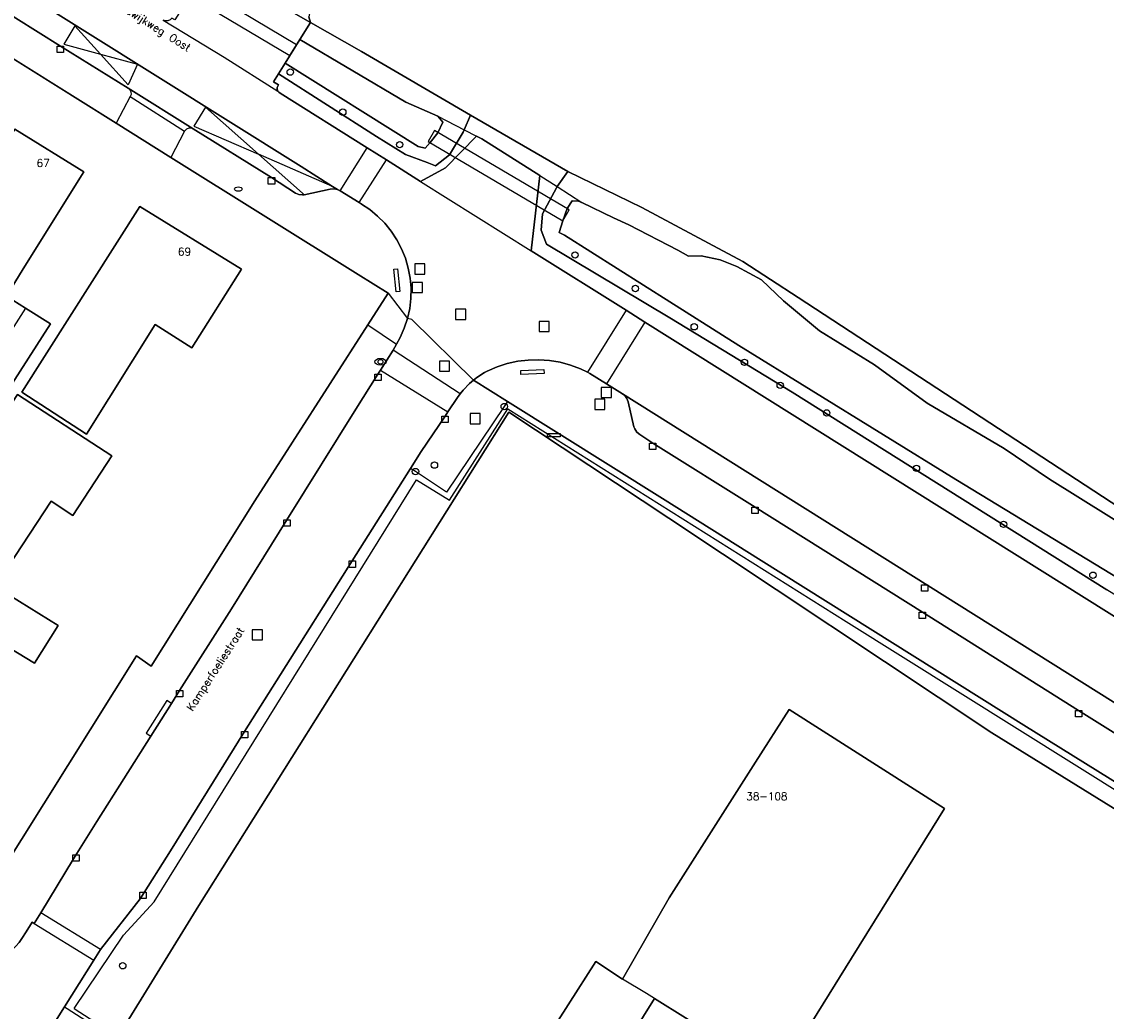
# Model space of a CAD drawing. Header units: metres. Extents: x 108000 to 109000, y 423000 to 423600.
# Tile 39 of 88: x 108449 to 108534, y 423200 to 423278. Entities that reach past the tile are written whole.
import ezdxf

# ---------------------------------------------------------------- set-up
doc = ezdxf.new("R2010")
doc.units = ezdxf.units.M
doc.header["$MEASUREMENT"] = 0
for name, color, linetype in [('brandkraan _ -put', 10, 'Continuous'), ('Duiker', 10, 'Continuous'), ('Erf', 10, 'Continuous'), ('grasland agrarisch', 10, 'Continuous'), ('groenvoorziening', 10, 'Continuous'), ('Hek', 10, 'Continuous'), ('Huisnummers', 10, 'Continuous'), ('inspectie- _rioolput', 10, 'Continuous'), ('kolk', 10, 'Continuous'), ('oever_ slootkant', 10, 'Continuous'), ('Openbare_ruimtenaam', 10, 'Continuous'), ('Overkapping', 10, 'Continuous'), ('pand', 10, 'Continuous'), ('Parkeervlak', 10, 'Continuous'), ('rijbaan lokale weg', 10, 'Continuous'), ('vegetatieobject', 10, 'Continuous'), ('verklikker transportleiding', 10, 'Continuous'), ('Voetpad', 10, 'Continuous'), ('waterloop_ sloot', 10, 'Continuous'), ('waterstandmeter', 10, 'Continuous'), ('Wegmarkering', 10, 'Continuous')]:
    doc.layers.add(name, color=color, linetype=linetype)
doc.styles.get("Standard").update_dxf_attribs({"font": 'txt.shx'})

msp = doc.modelspace()

# ---------------------------------------------------------------- linework, layer by layer
at = {"layer": 'brandkraan _ -put', "color": 5}
msp.add_ellipse((108466.241, 423264.525), major_axis=(0.3, 0), ratio=0.583333, dxfattribs=at)
at = {"layer": 'Duiker', "color": 12, "true_color": 0xc30000}
for points in [[(108462.449, 423279.688), (108470.286, 423275), (108470.816, 423275.848), (108462.979, 423280.536), (108462.449, 423279.688)], [(108492.203, 423262.884), (108481.634, 423269.112), (108481.133, 423268.261), (108491.702, 423262.033), (108492.203, 423262.884)]]:
    msp.add_lwpolyline(points, dxfattribs=at)
at = {"layer": 'Erf', "color": 52, "true_color": 0xd2d200}
for points in [[(108468.729, 423279.423), (108471.91, 423277.598), (108471.767, 423278.042)], [(108545.866, 423209.138), (108525.33, 423221.87), (108500, 423238.697), (108487.454, 423247.032), (108463.134, 423208.32), (108456.808, 423198.028)], [(108487.782, 423193.73), (108494.27, 423203.918), (108496.371, 423202.53), (108500.023, 423208.918), (108506.811, 423219.568), (108509.442, 423223.696), (108521.635, 423215.925), (108519.142, 423211.913), (108514.333, 423204.176), (108508.606, 423194.96), (108498.888, 423201.019), (108495.568, 423195.688)]]:
    msp.add_lwpolyline(points, dxfattribs=at)
at = {"layer": 'grasland agrarisch', "color": 3, "true_color": 0x00f000}
for points in [[(108548.509, 423291.709), (108528.369, 423314.604), (108515.12, 423328.691), (108509.839, 423328.691), (108507.01, 423329.806), (108491.404, 423315.397), (108489.5, 423314.826), (108487.92, 423315.354), (108487.68, 423314.544), (108485.746, 423312.978), (108483.535, 423312.609), (108482.153, 423313.899), (108480.403, 423307.543), (108478.008, 423302.66), (108474.968, 423291.79), (108471.9, 423278.7), (108471.767, 423278.042), (108471.91, 423277.598), (108475.897, 423275.311), (108484.461, 423270.315), (108492.077, 423265.899)], [(108492.077, 423265.899), (108497.892, 423263.082), (108503.121, 423260.269), (108505.803, 423258.853), (108510.141, 423256.022), (108538.092, 423237.726)]]:
    msp.add_lwpolyline(points, dxfattribs=at)
at = {"layer": 'groenvoorziening', "color": 3}
for p, q in [((108483.957, 423269.178), (108484.924, 423268.674)), ((108489.889, 423265.601), (108491.249, 423264.72))]:
    msp.add_line(p, q, dxfattribs=at)
for points in [[(108483.957, 423269.178), (108483.872, 423268.988), (108482.805, 423267.213), (108481.717, 423266.338), (108481.053, 423266.598), (108479.359, 423267.25), (108477.089, 423268.659), (108469.382, 423273.555), (108469.004, 423272.95), (108469.386, 423272.71), (108469.296, 423272.507), (108469.297, 423272.358), (108469.348, 423272.218), (108469.425, 423272.119), (108469.529, 423272.045), (108476.36, 423267.764), (108477.851, 423266.808), (108480.538, 423265.122), (108482.5, 423266.179), (108484.924, 423268.674)], [(108491.249, 423264.72), (108492.077, 423265.899), (108484.461, 423270.315), (108483.957, 423269.178)], [(108484.924, 423268.674), (108485.344, 423268.455), (108489.889, 423265.601)], [(108489.889, 423265.601), (108489.214, 423259.679), (108496.651, 423255.013), (108498.127, 423254.09), (108531.032, 423233.45), (108555.142, 423218.34), (108555.318, 423218.255), (108555.508, 423218.249), (108555.685, 423218.321), (108555.834, 423218.489), (108556.663, 423219.807), (108541.245, 423228.845), (108534.355, 423233.089), (108509.669, 423248.582), (108500.084, 423254.433), (108490.407, 423260.201), (108489.988, 423261.288), (108490.098, 423262.584), (108491.186, 423264.63), (108491.249, 423264.72)], [(108487.343, 423247.866), (108484.688, 423249.525), (108484.386, 423249.275), (108483.882, 423248.756), (108483.649, 423248.455), (108483.439, 423248.183), (108482.678, 423247.035), (108482.457, 423246.701), (108480.588, 423243.944), (108479.75, 423242.613)], [(108452.814, 423192.362), (108451.018, 423189.5), (108448.655, 423185.759), (108445.495, 423180.198), (108445.392, 423180.009), (108443.7, 423176.9), (108444.943, 423178.726), (108453.168, 423192.106), (108456.808, 423198.028), (108463.134, 423208.32), (108487.454, 423247.032), (108500, 423238.697), (108525.33, 423221.87), (108545.866, 423209.138), (108546.81, 423210.67), (108545.476, 423211.5), (108527.861, 423222.454), (108507.246, 423235.39), (108499.516, 423240.257), (108487.343, 423247.866)], [(108487.343, 423247.866), (108487.1, 423247.46), (108482.571, 423240.751), (108480.137, 423242.358), (108479.75, 423242.613)], [(108479.75, 423242.613), (108475.173, 423235.344), (108469.248, 423225.934), (108466.732, 423221.959), (108460.929, 423212.606), (108458.542, 423208.841), (108455.437, 423204.849), (108454.916, 423204.021), (108452.613, 423200.367)], [(108452.613, 423200.367), (108451.762, 423199.017), (108449.007, 423194.705), (108452.814, 423192.362)], [(108452.613, 423200.367), (108452.815, 423200.236), (108456.394, 423197.928), (108452.913, 423192.266), (108452.814, 423192.362)]]:
    msp.add_lwpolyline(points, dxfattribs=at)
at = {"layer": 'Hek', "color": 30}
for p, q in [((108481.893, 423270.255), (108483.957, 423269.178)), ((108491.249, 423264.72), (108493.188, 423263.464)), ((108453.378, 423200.238), (108456.808, 423198.028))]:
    msp.add_line(p, q, dxfattribs=at)
for points in [[(108483.957, 423269.178), (108484.924, 423268.674), (108485.344, 423268.455), (108489.889, 423265.601), (108491.249, 423264.72)], [(108453.378, 423200.238), (108457.249, 423205.985), (108459.641, 423208.599), (108480.225, 423241.718), (108482.793, 423240.129), (108487.381, 423247.292), (108513.915, 423230.585), (108545.205, 423211.003)]]:
    msp.add_lwpolyline(points, dxfattribs=at)
at = {"layer": 'inspectie- _rioolput', "color": 30}
for p, q in [((108480.877, 423258.653), (108480.077, 423258.653)), ((108480.077, 423258.653), (108480.077, 423257.853)), ((108480.877, 423257.853), (108480.877, 423258.653)), ((108480.077, 423257.853), (108480.877, 423257.853)), ((108480.676, 423257.204), (108479.876, 423257.204)), ((108479.876, 423257.204), (108479.876, 423256.404)), ((108480.676, 423256.404), (108480.676, 423257.204)), ((108479.876, 423256.404), (108480.676, 423256.404)), ((108484.078, 423255.097), (108483.278, 423255.097)), ((108483.278, 423255.097), (108483.278, 423254.297)), ((108484.078, 423254.297), (108484.078, 423255.097)), ((108483.278, 423254.297), (108484.078, 423254.297)), ((108490.632, 423254.138), (108489.832, 423254.138)), ((108489.832, 423254.138), (108489.832, 423253.338)), ((108490.632, 423253.338), (108490.632, 423254.138)), ((108489.832, 423253.338), (108490.632, 423253.338)), ((108482.81, 423251.034), (108482.01, 423251.034)), ((108482.01, 423251.034), (108482.01, 423250.234)), ((108482.81, 423250.234), (108482.81, 423251.034)), ((108482.01, 423250.234), (108482.81, 423250.234)), ((108495.507, 423248.963), (108494.707, 423248.963)), ((108494.707, 423248.963), (108494.707, 423248.163)), ((108495.507, 423248.163), (108495.507, 423248.963)), ((108494.996, 423248.035), (108494.196, 423248.035)), ((108494.196, 423248.035), (108494.196, 423247.235)), ((108494.707, 423248.163), (108495.507, 423248.163)), ((108494.996, 423247.235), (108494.996, 423248.035)), ((108485.222, 423246.907), (108484.422, 423246.907)), ((108484.422, 423246.907), (108484.422, 423246.107)), ((108485.222, 423246.107), (108485.222, 423246.907)), ((108494.196, 423247.235), (108494.996, 423247.235)), ((108484.422, 423246.107), (108485.222, 423246.107)), ((108468.132, 423229.952), (108467.332, 423229.952)), ((108467.332, 423229.952), (108467.332, 423229.152)), ((108468.132, 423229.152), (108468.132, 423229.952)), ((108467.332, 423229.152), (108468.132, 423229.152))]:
    msp.add_line(p, q, dxfattribs=at)
at = {"layer": 'kolk', "color": 30, "true_color": 0xf07a00}
for p, q in [((108452.042, 423275.246), (108452.042, 423275.746)), ((108452.042, 423275.746), (108452.542, 423275.746)), ((108452.542, 423275.746), (108452.542, 423275.246)), ((108452.542, 423275.246), (108452.042, 423275.246)), ((108468.595, 423264.923), (108468.595, 423265.423)), ((108468.595, 423265.423), (108469.095, 423265.423)), ((108469.095, 423265.423), (108469.095, 423264.923)), ((108469.095, 423264.923), (108468.595, 423264.923)), ((108476.942, 423249.494), (108476.942, 423249.994)), ((108476.942, 423249.994), (108477.442, 423249.994)), ((108477.442, 423249.994), (108477.442, 423249.494)), ((108477.442, 423249.494), (108476.942, 423249.494)), ((108482.207, 423246.201), (108482.207, 423246.701)), ((108482.207, 423246.701), (108482.707, 423246.701)), ((108482.707, 423246.701), (108482.707, 423246.201)), ((108482.707, 423246.201), (108482.207, 423246.201)), ((108498.491, 423244.095), (108498.491, 423244.595)), ((108498.491, 423244.595), (108498.991, 423244.595)), ((108498.991, 423244.095), (108498.491, 423244.095)), ((108498.991, 423244.595), (108498.991, 423244.095)), ((108506.522, 423239.07), (108506.522, 423239.57)), ((108506.522, 423239.57), (108507.022, 423239.57)), ((108507.022, 423239.07), (108506.522, 423239.07)), ((108507.022, 423239.57), (108507.022, 423239.07)), ((108469.808, 423238.083), (108469.808, 423238.583)), ((108469.808, 423238.583), (108470.308, 423238.583)), ((108470.308, 423238.083), (108469.808, 423238.083)), ((108470.308, 423238.583), (108470.308, 423238.083)), ((108474.923, 423234.844), (108474.923, 423235.344)), ((108474.923, 423235.344), (108475.423, 423235.344)), ((108475.423, 423234.844), (108474.923, 423234.844)), ((108475.423, 423235.344), (108475.423, 423234.844)), ((108519.834, 423232.966), (108519.834, 423233.466)), ((108519.834, 423233.466), (108520.334, 423233.466)), ((108520.334, 423232.966), (108519.834, 423232.966)), ((108520.334, 423233.466), (108520.334, 423232.966)), ((108519.643, 423230.834), (108519.643, 423231.334)), ((108519.643, 423231.334), (108520.143, 423231.334)), ((108520.143, 423231.334), (108520.143, 423230.834)), ((108520.143, 423230.834), (108519.643, 423230.834)), ((108461.387, 423224.685), (108461.387, 423225.185)), ((108461.387, 423225.185), (108461.887, 423225.185)), ((108461.887, 423224.685), (108461.387, 423224.685)), ((108461.887, 423225.185), (108461.887, 423224.685)), ((108531.892, 423223.123), (108531.892, 423223.623)), ((108531.892, 423223.623), (108532.392, 423223.623)), ((108532.392, 423223.623), (108532.392, 423223.123)), ((108532.392, 423223.123), (108531.892, 423223.123)), ((108466.482, 423221.459), (108466.482, 423221.959)), ((108466.482, 423221.959), (108466.982, 423221.959)), ((108466.982, 423221.959), (108466.982, 423221.459)), ((108466.982, 423221.459), (108466.482, 423221.459)), ((108453.27, 423211.79), (108453.27, 423212.29)), ((108453.27, 423212.29), (108453.77, 423212.29)), ((108453.77, 423211.79), (108453.27, 423211.79)), ((108453.77, 423212.29), (108453.77, 423211.79)), ((108458.505, 423208.856), (108458.505, 423209.356)), ((108458.505, 423209.356), (108459.005, 423209.356)), ((108459.005, 423209.356), (108459.005, 423208.856)), ((108459.005, 423208.856), (108458.505, 423208.856))]:
    msp.add_line(p, q, dxfattribs=at)
at = {"layer": 'oever_ slootkant', "color": 92, "true_color": 0x00c300}
for p, q in [((108481.893, 423270.255), (108483.957, 423269.178)), ((108491.249, 423264.72), (108493.188, 423263.464))]:
    msp.add_line(p, q, dxfattribs=at)
for points in [[(108483.957, 423269.178), (108484.461, 423270.315), (108475.897, 423275.311), (108471.91, 423277.598), (108471.071, 423276.256), (108479.37, 423271.334), (108481.893, 423270.255)], [(108481.893, 423270.255), (108482.271, 423269.784), (108481.899, 423268.942), (108481.282, 423268.174), (108480.885, 423267.731), (108480.348, 423267.866), (108469.907, 423274.395), (108469.382, 423273.555), (108477.089, 423268.659), (108479.359, 423267.25), (108481.053, 423266.598), (108481.717, 423266.338), (108482.805, 423267.213), (108483.872, 423268.988), (108483.957, 423269.178)], [(108552.636, 423228.454), (108551.926, 423228.724), (108551.089, 423229.225), (108547.211, 423232.038), (108538.092, 423237.726), (108510.141, 423256.022), (108505.803, 423258.853), (108503.121, 423260.269), (108497.892, 423263.082), (108492.077, 423265.899), (108491.249, 423264.72)], [(108491.249, 423264.72), (108491.186, 423264.63), (108490.098, 423262.584), (108489.988, 423261.288), (108490.407, 423260.201), (108500.084, 423254.433), (108509.669, 423248.582), (108534.355, 423233.089)], [(108541.124, 423230.409), (108522.515, 423241.747), (108505.503, 423252.244), (108500.075, 423255.684), (108491.821, 423260.903), (108491.412, 423261.116), (108491.702, 423262.033), (108492.026, 423262.989), (108492.432, 423263.61), (108492.91, 423263.576), (108493.188, 423263.464)], [(108493.188, 423263.464), (108495.665, 423262.281), (108496.877, 423261.732), (108500.721, 423259.744), (108501.561, 423259.268), (108502.545, 423259.287), (108504.041, 423258.965), (108505.348, 423258.454), (108507.28, 423257.412), (108509.003, 423255.746), (108511.817, 423253.391), (108516.135, 423250.74), (108520.269, 423247.724), (108526.315, 423244.161), (108529.856, 423241.775), (108541.799, 423234.307), (108545.265, 423231.737), (108551.387, 423227.797), (108552.228, 423227.551)]]:
    msp.add_lwpolyline(points, dxfattribs=at)
at = {"layer": 'Overkapping', "color": 12, "true_color": 0xe10000}
for points in [[(108445.577, 423207.684), (108458.251, 423227.906), (108459.405, 423227.092), (108467.525, 423240.065), (108476.401, 423253.878), (108477.994, 423256.357), (108475.633, 423257.833), (108460.95, 423267.012), (108456.652, 423269.699), (108445.307, 423276.792)], [(108449.558, 423255.179), (108451.511, 423253.962), (108445.235, 423244.189), (108443.293, 423245.445), (108441.594, 423246.543), (108446.164, 423253.741), (108444.417, 423254.859), (108445.354, 423256.332), (108441.992, 423258.484), (108443.957, 423261.621), (108448.726, 423269.233), (108454.115, 423265.881), (108449.376, 423258.269), (108448.065, 423256.11), (108449.558, 423255.179)], [(108458.527, 423263.162), (108466.491, 423258.239), (108462.598, 423252.079), (108459.726, 423253.891), (108454.324, 423245.301), (108449.262, 423248.591), (108458.527, 423263.162)], [(108448.164, 423234.851), (108442.486, 423238.563), (108448.928, 423248.419), (108456.313, 423243.592), (108453.261, 423238.922), (108451.554, 423240.038), (108448.164, 423234.851)], [(108450.268, 423227.32), (108444.909, 423230.583), (108446.78, 423233.574), (108452.11, 423230.282), (108450.268, 423227.32)]]:
    msp.add_lwpolyline(points, dxfattribs=at)
at = {"layer": 'pand', "color": 1}
msp.add_line((108449.558, 423255.179), (108443.293, 423245.445), dxfattribs=at)
for points in [[(108449.558, 423255.179), (108448.065, 423256.11), (108449.376, 423258.269), (108454.115, 423265.881), (108448.726, 423269.233), (108443.957, 423261.621), (108441.992, 423258.484), (108445.354, 423256.332), (108444.417, 423254.859), (108446.164, 423253.741), (108441.594, 423246.543), (108443.293, 423245.445)], [(108462.598, 423252.079), (108466.491, 423258.239), (108458.527, 423263.162), (108449.262, 423248.591), (108454.324, 423245.301), (108459.726, 423253.891), (108462.598, 423252.079)], [(108443.293, 423245.445), (108445.235, 423244.189), (108451.511, 423253.962), (108449.558, 423255.179)], [(108448.928, 423248.419), (108442.486, 423238.563), (108448.164, 423234.851), (108451.554, 423240.038), (108453.261, 423238.922), (108456.313, 423243.592), (108448.928, 423248.419)], [(108446.78, 423233.574), (108444.909, 423230.583), (108450.268, 423227.32), (108452.11, 423230.282), (108446.78, 423233.574)], [(108498.888, 423201.019), (108508.606, 423194.96), (108514.333, 423204.176), (108519.142, 423211.913), (108521.635, 423215.925), (108509.442, 423223.696), (108506.811, 423219.568), (108500.023, 423208.918), (108496.371, 423202.53)], [(108496.371, 423202.53), (108494.27, 423203.918), (108487.782, 423193.73)], [(108498.888, 423201.019), (108498.245, 423201.405), (108496.371, 423202.53)], [(108535.9, 423167.981), (108534.004, 423164.934), (108533.413, 423165.304), (108520.467, 423173.414), (108511.217, 423179.209), (108501.251, 423185.452), (108499.933, 423186.278), (108491.216, 423191.557), (108494.265, 423196.444), (108495.568, 423195.688), (108498.888, 423201.019)]]:
    msp.add_lwpolyline(points, dxfattribs=at)
at = {"layer": 'Parkeervlak', "color": 255}
for points in [[(108447.019, 423279.034), (108452.292, 423275.746), (108457.603, 423272.43), (108462.699, 423269.242), (108468.845, 423265.423), (108470.731, 423264.212), (108470.99, 423264.1), (108471.269, 423264.064), (108471.399, 423264.08), (108473.448, 423264.529), (108473.739, 423264.548), (108474.025, 423264.487), (108473.637, 423264.734), (108471.169, 423266.301), (108359.136, 423336.421)], [(108496.382, 423248.459), (108496.558, 423248.316), (108496.719, 423248.092), (108496.807, 423247.837), (108497.266, 423245.883), (108497.334, 423245.707), (108497.499, 423245.458), (108497.724, 423245.262), (108498.741, 423244.595), (108506.772, 423239.57), (108519.893, 423231.334), (108532.142, 423223.623), (108543.589, 423216.46), (108544.626, 423215.822), (108544.802, 423215.739), (108545.089, 423215.678), (108545.381, 423215.695), (108547.341, 423216.138), (108547.562, 423216.165), (108547.828, 423216.124), (108548.059, 423216.012), (108496.382, 423248.459)]]:
    msp.add_lwpolyline(points, dxfattribs=at)
at = {"layer": 'rijbaan lokale weg', "color": 255}
for p, q in [((108474.235, 423264.383), (108476.36, 423267.764)), ((108477.851, 423266.808), (108476.36, 423267.764)), ((108475.722, 423263.459), (108477.851, 423266.808)), ((108480.538, 423265.122), (108477.851, 423266.808)), ((108480.538, 423265.122), (108489.214, 423259.679)), ((108474.235, 423264.383), (108475.722, 423263.459)), ((108496.651, 423255.013), (108489.214, 423259.679)), ((108496.651, 423255.013), (108493.625, 423250.151)), ((108498.127, 423254.09), (108496.651, 423255.013)), ((108498.127, 423254.09), (108495.115, 423249.249)), ((108478.386, 423251.892), (108477.395, 423250.317)), ((108483.649, 423248.455), (108478.386, 423251.892)), ((108477.395, 423250.317), (108482.678, 423247.035)), ((108450.742, 423207.75), (108450.23, 423206.907)), ((108455.437, 423204.849), (108450.742, 423207.75)), ((108450.23, 423206.907), (108454.916, 423204.021)), ((108454.916, 423204.021), (108455.437, 423204.849))]:
    msp.add_line(p, q, dxfattribs=at)
for points in [[(108315.585, 423363.636), (108319.199, 423361.388), (108359.136, 423336.421), (108471.169, 423266.301), (108473.637, 423264.734), (108474.025, 423264.487), (108474.235, 423264.383)], [(108469.348, 423272.218), (108469.297, 423272.358), (108469.296, 423272.507), (108469.386, 423272.71), (108469.004, 423272.95), (108469.382, 423273.555), (108469.907, 423274.395), (108471.071, 423276.256), (108471.91, 423277.598), (108468.729, 423279.423), (108464.085, 423282.305), (108463.277, 423281.012), (108462.166, 423279.235), (108461.632, 423278.381), (108461.265, 423277.794), (108461.039, 423277.935), (108460.901, 423277.802), (108460.725, 423277.727), (108460.533, 423277.72), (108460.352, 423277.782)], [(108460.352, 423277.782), (108465.139, 423274.869), (108469.348, 423272.218)], [(108476.36, 423267.764), (108469.529, 423272.045), (108469.425, 423272.119), (108469.348, 423272.218)], [(108489.214, 423259.679), (108489.889, 423265.601), (108485.344, 423268.455), (108484.924, 423268.674), (108482.5, 423266.179), (108480.538, 423265.122)], [(108475.722, 423263.459), (108475.885, 423263.357), (108475.901, 423263.347), (108476.551, 423262.913), (108477.169, 423262.405), (108477.734, 423261.838), (108478.239, 423261.217), (108478.68, 423260.548), (108479.052, 423259.839), (108479.351, 423259.097), (108479.575, 423258.328), (108479.72, 423257.541), (108479.787, 423256.743), (108479.774, 423255.943), (108479.681, 423255.148), (108479.509, 423254.366)], [(108479.509, 423254.366), (108479.26, 423253.605), (108478.936, 423252.873), (108478.648, 423252.359), (108478.386, 423251.892)], [(108484.688, 423249.525), (108479.861, 423254.287), (108479.509, 423254.366)], [(108555.142, 423218.34), (108531.032, 423233.45), (108498.127, 423254.09)], [(108484.688, 423249.525), (108484.944, 423249.736), (108485.549, 423250.133), (108485.772, 423250.246), (108486.54, 423250.577), (108487.337, 423250.833), (108488.154, 423251.011), (108488.985, 423251.111), (108489.821, 423251.131), (108490.656, 423251.071), (108491.481, 423250.932), (108492.289, 423250.714), (108493.072, 423250.421), (108493.625, 423250.151)], [(108477.395, 423250.317), (108477.192, 423249.994), (108475.468, 423247.252), (108470.058, 423238.583), (108465.695, 423231.593), (108461.637, 423225.185), (108460.996, 423224.172), (108459.371, 423221.605), (108455.143, 423214.91), (108453.31, 423211.972), (108450.742, 423207.75)], [(108493.625, 423250.151), (108493.824, 423250.053), (108495.115, 423249.249)], [(108483.649, 423248.455), (108483.882, 423248.756), (108484.386, 423249.275), (108484.688, 423249.525)], [(108495.115, 423249.249), (108496.382, 423248.459), (108548.059, 423216.012)], [(108482.678, 423247.035), (108483.439, 423248.183), (108483.649, 423248.455)], [(108455.437, 423204.849), (108458.542, 423208.841), (108460.929, 423212.606), (108466.732, 423221.959), (108469.248, 423225.934), (108475.173, 423235.344), (108479.75, 423242.613), (108480.588, 423243.944), (108482.457, 423246.701), (108482.678, 423247.035)], [(108445.315, 423188.853), (108449.007, 423194.705), (108451.762, 423199.017), (108452.613, 423200.367), (108454.916, 423204.021)]]:
    msp.add_lwpolyline(points, dxfattribs=at)
msp.add_lwpolyline([(108450.23, 423206.907), (108450.072, 423206.998), (108449.614, 423206.255), (108449.256, 423205.733, -0.20103), (108446.878, 423203.983), (108445.994, 423203.848, -0.172454), (108443.938, 423204.295)], format="xyb", dxfattribs=at)
at = {"layer": 'vegetatieobject', "color": 3}
for centre in [(108470.316, 423273.704), (108474.435, 423270.565), (108478.9, 423268.014), (108492.649, 423259.35), (108497.382, 423256.725), (108501.997, 423253.722), (108505.936, 423250.934), (108508.743, 423249.128), (108487.1, 423247.46), (108512.382, 423246.962), (108480.137, 423242.358), (108481.622, 423242.865), (108519.428, 423242.611), (108526.262, 423238.222), (108533.27, 423234.228), (108457.177, 423203.585)]:
    msp.add_circle(centre, 0.25, dxfattribs=at)
at = {"layer": 'verklikker transportleiding', "color": 32, "true_color": 0xe17500}
msp.add_lwpolyline([(108490.489, 423245.335), (108491.489, 423245.335), (108491.489, 423245.085), (108490.489, 423245.085), (108490.489, 423245.335)], dxfattribs=at)
at = {"layer": 'Voetpad', "color": 255}
for p, q in [((108445.307, 423276.792), (108456.652, 423269.699)), ((108462.699, 423269.242), (108457.603, 423272.43)), ((108457.754, 423271.79), (108456.652, 423269.699)), ((108457.754, 423271.79), (108462.031, 423269.081)), ((108456.652, 423269.699), (108460.95, 423267.012)), ((108462.031, 423269.081), (108460.95, 423267.012)), ((108477.994, 423256.357), (108476.401, 423253.878)), ((108477.994, 423256.357), (108479.509, 423254.366)), ((108476.401, 423253.878), (108478.648, 423252.359)), ((108459.371, 423221.605), (108460.996, 423224.172))]:
    msp.add_line(p, q, dxfattribs=at)
for points in [[(108457.603, 423272.43), (108452.292, 423275.746), (108447.019, 423279.034)], [(108457.603, 423272.43), (108457.741, 423272.314), (108457.822, 423272.145), (108457.825, 423271.957), (108457.754, 423271.79)], [(108462.699, 423269.242), (108462.55, 423269.3), (108462.352, 423269.301), (108462.169, 423269.224), (108462.031, 423269.081)], [(108479.509, 423254.366), (108479.681, 423255.148), (108479.774, 423255.943), (108479.787, 423256.743), (108479.72, 423257.541), (108479.575, 423258.328), (108479.351, 423259.097), (108479.052, 423259.839), (108478.68, 423260.548), (108478.239, 423261.217), (108477.734, 423261.838), (108477.169, 423262.405), (108476.551, 423262.913), (108475.901, 423263.347), (108475.885, 423263.357), (108475.722, 423263.459), (108474.235, 423264.383), (108474.025, 423264.487), (108473.739, 423264.548), (108473.448, 423264.529), (108471.399, 423264.08), (108471.269, 423264.064), (108470.99, 423264.1), (108470.731, 423264.212), (108468.845, 423265.423), (108462.699, 423269.242)], [(108460.95, 423267.012), (108475.633, 423257.833), (108477.994, 423256.357)], [(108478.648, 423252.359), (108478.936, 423252.873), (108479.26, 423253.605), (108479.509, 423254.366)], [(108476.401, 423253.878), (108467.525, 423240.065), (108459.405, 423227.092), (108458.251, 423227.906), (108445.577, 423207.684)], [(108460.996, 423224.172), (108461.637, 423225.185), (108465.695, 423231.593), (108470.058, 423238.583), (108475.468, 423247.252), (108477.192, 423249.994), (108477.395, 423250.317), (108478.386, 423251.892), (108478.648, 423252.359)], [(108543.589, 423216.46), (108532.142, 423223.623), (108519.893, 423231.334), (108506.772, 423239.57), (108498.741, 423244.595), (108497.724, 423245.262), (108497.499, 423245.458), (108497.334, 423245.707), (108497.266, 423245.883), (108496.807, 423247.837), (108496.719, 423248.092), (108496.558, 423248.316), (108496.382, 423248.459), (108495.115, 423249.249), (108493.824, 423250.053), (108493.625, 423250.151), (108493.072, 423250.421), (108492.289, 423250.714), (108491.481, 423250.932), (108490.656, 423251.071), (108489.821, 423251.131), (108488.985, 423251.111), (108488.154, 423251.011), (108487.337, 423250.833), (108486.54, 423250.577), (108485.772, 423250.246), (108485.549, 423250.133), (108484.944, 423249.736), (108484.688, 423249.525), (108487.343, 423247.866), (108499.516, 423240.257), (108507.246, 423235.39), (108527.861, 423222.454), (108545.476, 423211.5)], [(108460.996, 423224.172), (108460.647, 423224.392), (108459.018, 423221.824), (108459.371, 423221.605)]]:
    msp.add_lwpolyline(points, dxfattribs=at)
msp.add_lwpolyline([(108443.938, 423204.295, 0.172454), (108445.994, 423203.848), (108446.878, 423203.983, 0.20103), (108449.256, 423205.733), (108449.614, 423206.255), (108450.072, 423206.998), (108450.23, 423206.907), (108450.742, 423207.75), (108453.31, 423211.972), (108455.143, 423214.91), (108459.371, 423221.605)], format="xyb", dxfattribs=at)
at = {"layer": 'waterloop_ sloot', "color": 5}
for points in [[(108471.071, 423276.256), (108469.907, 423274.395), (108480.348, 423267.866), (108480.885, 423267.731), (108481.282, 423268.174), (108481.899, 423268.942), (108482.271, 423269.784), (108481.893, 423270.255), (108479.37, 423271.334), (108471.071, 423276.256)], [(108541.799, 423234.307), (108529.856, 423241.775), (108526.315, 423244.161), (108520.269, 423247.724), (108516.135, 423250.74), (108511.817, 423253.391), (108509.003, 423255.746), (108507.28, 423257.412), (108505.348, 423258.454), (108504.041, 423258.965), (108502.545, 423259.287), (108501.561, 423259.268), (108500.721, 423259.744), (108496.877, 423261.732), (108495.665, 423262.281), (108493.188, 423263.464), (108492.91, 423263.576), (108492.432, 423263.61), (108492.026, 423262.989), (108491.702, 423262.033), (108491.412, 423261.116), (108491.821, 423260.903), (108500.075, 423255.684), (108505.503, 423252.244), (108522.515, 423241.747), (108541.124, 423230.409)]]:
    msp.add_lwpolyline(points, dxfattribs=at)
at = {"layer": 'waterstandmeter', "color": 2}
msp.add_circle((108477.396, 423250.977), 0.188, dxfattribs=at)
msp.add_ellipse((108477.396, 423250.977), major_axis=(0.45, 0), ratio=0.583333, dxfattribs=at)
at = {"layer": 'Wegmarkering', "color": 255}
for points in [[(108453.429, 423277.333), (108452.555, 423275.891), (108455.426, 423275.113), (108453.429, 423277.333)], [(108455.426, 423275.113), (108458.345, 423274.321), (108457.591, 423272.705), (108455.426, 423275.113)], [(108467.814, 423267.259), (108463.661, 423270.941), (108462.764, 423269.448), (108467.814, 423267.259)], [(108473.637, 423264.734), (108467.814, 423267.259), (108471.271, 423264.193), (108471.399, 423264.08)], [(108478.611, 423256.454), (108478.433, 423258.243), (108478.719, 423258.272), (108478.897, 423256.483), (108478.611, 423256.454)], [(108488.396, 423250.293), (108490.21, 423250.36), (108490.222, 423250.048), (108488.407, 423249.98), (108488.396, 423250.293)]]:
    msp.add_lwpolyline(points, dxfattribs=at)

# ---------------------------------------------------------------- texts
at = {"layer": 'Huisnummers', "color": 255}
for s, p in [('67', (108450.42, 423266.268)), ('69', (108461.509, 423259.314)), ('38-108', (108506.077, 423216.579))]:
    msp.add_text(s, height=0.6, dxfattribs=at).set_placement(p)
at = {"layer": 'Openbare_ruimtenaam', "color": 255}
for s, rotation, p in [('Haaswijkweg Oost', 327.9, (108456.08, 423279.179)), ('Kamperfoeliestraat', 57.4, (108462.646, 423223.512))]:
    msp.add_text(s, height=0.6, rotation=rotation, dxfattribs=at).set_placement(p)

doc.saveas('drawing.dxf')
